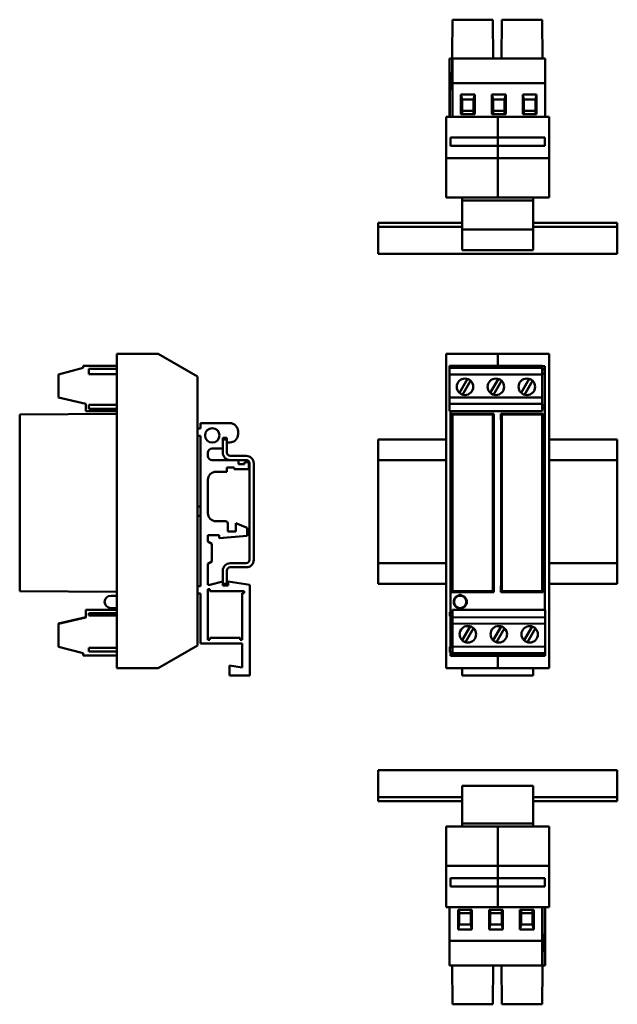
# Model space of a CAD drawing. Header units: millimetres. Extents: x 0 to 376, y -100 to 150.
# Tile 1 of 2: x 0 to 145, y -100 to 138. Entities that reach past the tile are written whole.
import ezdxf

# ---------------------------------------------------------------- set-up
doc = ezdxf.new("R2010")
doc.units = ezdxf.units.MM
doc.layers.add('Arêtes visibles(celduc)', color=7, linetype='Continuous', lineweight=50)

msp = doc.modelspace()

# ---------------------------------------------------------------- linework, layer by layer
at = {"layer": 'Arêtes visibles(celduc)'}
for p, q in [((104.8, 121.64), (104.95, 138.44)), ((104.8, 121.64), (104.95, 138.44)), ((114.7, 138.44), (104.95, 138.44)), ((104.95, 138.44), (104.95, 138.44)), ((114.79, 129.04), (114.7, 138.44)), ((116.82, 129.04), (116.91, 138.44)), ((116.82, 129.04), (116.91, 138.44)), ((116.91, 138.44), (116.91, 138.44)), ((126.66, 138.44), (116.91, 138.44)), ((126.75, 129.04), (126.66, 138.44)), ((104.2, 129.04), (104.2, 123.04)), ((104.2, 129.04), (104.2, 129.04)), ((104.86, 129.04), (104.2, 129.04)), ((104.2, 122.44), (104.2, 129.04)), ((104.9, 129.04), (104.9, 123.04)), ((104.9, 129.04), (127.4, 129.04)), ((127.4, 129.04), (127.4, 123.04)), ((127.41, 129.04), (127.4, 129.04)), ((127.41, 122.44), (127.41, 129.04)), ((104.2, 123.04), (104.2, 114.89)), ((104.81, 122.44), (104.2, 122.44)), ((104.2, 114.89), (104.2, 122.44)), ((104.2, 122.44), (104.2, 122.44)), ((104.9, 123.04), (104.9, 114.89)), ((104.9, 123.04), (127.4, 123.04)), ((127.4, 123.04), (127.4, 114.89)), ((127.4, 123.04), (127.4, 123.04)), ((127.41, 114.89), (127.41, 122.44)), ((127.41, 122.44), (127.41, 122.44)), ((104.2, 121.64), (104.2, 114.89)), ((104.2, 121.64), (104.2, 121.64)), ((104.2, 121.64), (104.2, 114.89)), ((104.2, 121.64), (104.2, 114.89)), ((104.2, 121.64), (104.2, 114.89)), ((104.3, 121.64), (104.9, 121.64)), ((104.3, 121.64), (104.3, 114.89)), ((107.25, 119.14), (106.98, 120.34)), ((106.98, 120.34), (106.98, 115.54)), ((110.32, 120.34), (106.98, 120.34)), ((110.32, 120.34), (110.05, 119.14)), ((110.32, 115.54), (110.32, 120.34)), ((117.82, 120.34), (114.48, 120.34)), ((114.75, 119.14), (114.48, 120.34)), ((114.48, 120.34), (114.48, 115.54)), ((117.82, 120.34), (117.55, 119.14)), ((117.82, 115.54), (117.82, 120.34)), ((125.32, 120.34), (121.98, 120.34)), ((121.98, 120.34), (121.98, 115.54)), ((122.25, 119.14), (121.98, 120.34)), ((125.32, 120.34), (125.05, 119.14)), ((125.32, 115.54), (125.32, 120.34)), ((127.4, 121.64), (127.4, 114.89)), ((127.4, 121.64), (127.4, 121.64)), ((127.4, 121.64), (127.4, 114.89)), ((127.41, 121.64), (127.41, 114.89)), ((127.41, 121.64), (127.41, 121.64)), ((127.41, 121.64), (127.41, 114.89)), ((107.25, 116.34), (107.25, 119.14)), ((107.25, 119.14), (110.05, 119.14)), ((107.26, 119.14), (107.26, 116.34)), ((110.05, 119.14), (110.05, 116.34)), ((114.75, 116.34), (114.75, 119.14)), ((114.75, 119.14), (117.55, 119.14)), ((114.76, 119.14), (114.76, 116.34)), ((117.55, 119.14), (117.55, 116.34)), ((122.25, 116.34), (122.25, 119.14)), ((122.25, 119.14), (125.05, 119.14)), ((122.26, 119.14), (122.26, 116.34)), ((125.05, 119.14), (125.05, 116.34)), ((103.42, 114.89), (103.43, 114.89)), ((103.42, 104.89), (103.42, 114.89)), ((103.43, 114.89), (115.89, 114.89)), ((103.43, 114.89), (103.43, 104.89)), ((110.32, 115.54), (106.98, 115.54)), ((110.05, 116.34), (107.25, 116.34)), ((107.25, 115.54), (107.25, 116.34)), ((110.05, 116.34), (110.05, 115.54)), ((117.82, 115.54), (114.48, 115.54)), ((117.55, 116.34), (114.75, 116.34)), ((114.75, 115.54), (114.75, 116.34)), ((115.89, 109.89), (115.89, 114.89)), ((115.89, 114.89), (128.35, 114.89)), ((115.89, 114.89), (115.89, 109.89)), ((117.55, 116.34), (117.55, 115.54)), ((125.32, 115.54), (121.98, 115.54)), ((125.05, 116.34), (122.25, 116.34)), ((122.25, 115.54), (122.25, 116.34)), ((125.05, 116.34), (125.05, 115.54)), ((128.35, 104.89), (128.35, 114.89)), ((104.43, 109.89), (115.89, 109.89)), ((104.43, 107.89), (104.43, 109.89)), ((115.89, 107.89), (115.89, 109.89)), ((127.35, 109.89), (115.89, 109.89)), ((115.89, 109.89), (115.89, 107.89)), ((127.35, 109.89), (127.35, 107.89)), ((127.35, 107.89), (127.35, 109.89)), ((104.43, 107.89), (115.89, 107.89)), ((115.89, 104.89), (115.89, 107.89)), ((127.35, 107.89), (115.89, 107.89)), ((115.89, 107.89), (115.89, 104.89)), ((103.42, 95.37), (103.42, 104.89)), ((103.43, 104.89), (115.89, 104.89)), ((103.43, 104.89), (103.43, 95.37)), ((115.89, 95.37), (115.89, 104.89)), ((128.35, 104.89), (115.89, 104.89)), ((115.89, 104.89), (115.89, 95.37)), ((128.35, 95.37), (128.35, 104.89)), ((103.43, 95.37), (103.42, 95.37)), ((103.43, 95.37), (115.89, 95.37)), ((107.28, 95.37), (107.28, 94.62)), ((107.28, 94.62), (107.28, 95.37)), ((107.28, 94.62), (107.28, 95.37)), ((107.28, 95.37), (107.28, 94.62)), ((107.28, 94.62), (107.28, 94.62)), ((107.28, 94.62), (107.29, 94.62)), ((107.28, 94.62), (107.28, 94.62)), ((107.28, 89.22), (107.28, 94.62)), ((107.29, 94.62), (124.49, 94.62)), ((107.29, 94.62), (107.29, 84.52)), ((128.35, 95.37), (115.89, 95.37)), ((124.48, 94.62), (124.48, 95.37)), ((124.49, 87.62), (124.49, 94.62)), ((107.28, 92.82), (107.29, 92.82)), ((107.28, 92.32), (107.28, 92.82)), ((107.28, 92.82), (107.28, 92.82)), ((107.28, 92.82), (107.28, 90.12)), ((107.28, 92.82), (107.28, 92.82)), ((107.28, 91.87), (107.28, 92.82)), ((107.28, 92.82), (107.28, 91.87)), ((107.28, 92.82), (107.28, 92.82)), ((107.28, 92.32), (107.28, 92.82)), ((107.29, 92.32), (107.28, 92.32)), ((107.28, 84.02), (107.28, 92.32)), ((107.28, 89.22), (107.28, 92.32)), ((107.28, 91.87), (107.28, 91.87)), ((107.28, 91.87), (107.28, 91.87)), ((107.28, 91.82), (107.28, 89.22)), ((107.28, 89.22), (107.28, 91.82)), ((107.28, 90.82), (107.28, 89.22)), ((107.28, 89.22), (107.28, 90.82)), ((107.29, 92.82), (107.29, 92.32)), ((107.29, 92.32), (107.29, 85.02)), ((86.88, 89.22), (86.88, 89.22)), ((86.88, 89.22), (86.88, 88.22)), ((86.88, 89.22), (86.88, 89.22)), ((86.88, 89.22), (86.88, 89.22)), ((86.88, 88.22), (86.88, 89.22)), ((107.28, 89.22), (86.88, 89.22)), ((107.28, 90.12), (107.28, 90.12)), ((107.28, 90.12), (107.28, 90.05)), ((107.28, 90.05), (107.28, 90.05)), ((107.28, 90.05), (107.28, 89.22)), ((107.28, 89.22), (107.28, 89.22)), ((107.28, 87.92), (107.28, 89.22)), ((144.88, 89.22), (124.49, 89.22)), ((144.88, 88.22), (144.88, 89.22)), ((86.88, 88.22), (86.88, 88.22)), ((86.88, 88.22), (86.88, 88.22)), ((86.88, 88.22), (107.28, 88.22)), ((86.88, 83.52), (86.88, 87.42)), ((86.88, 87.42), (86.88, 83.52)), ((86.88, 83.52), (86.88, 87.42)), ((86.88, 87.42), (86.88, 83.52)), ((107.28, 87.92), (107.28, 87.92)), ((107.28, 82.62), (107.28, 87.92)), ((107.29, 87.62), (124.49, 87.62)), ((107.29, 87.62), (107.29, 82.62)), ((107.29, 87.62), (107.29, 87.62)), ((107.29, 84.52), (107.29, 87.62)), ((124.49, 88.22), (144.88, 88.22)), ((124.49, 82.62), (124.49, 87.62)), ((144.88, 83.52), (144.88, 87.42)), ((107.28, 84.52), (107.28, 84.02)), ((107.29, 84.52), (107.28, 84.52)), ((107.29, 85.02), (107.29, 84.52)), ((107.29, 84.52), (107.29, 84.52)), ((86.88, 82.72), (86.88, 82.72)), ((86.88, 81.72), (144.88, 81.72)), ((86.88, 81.72), (86.88, 81.72)), ((107.29, 82.62), (107.28, 82.62)), ((107.29, 82.62), (124.49, 82.62)), ((23.55, 57.5), (33.55, 57.5)), ((23.55, -18.7), (23.55, 57.5)), ((33.55, 57.5), (43.08, 52)), ((103.42, 57.5), (103.43, -18.7)), ((115.88, 57.5), (103.42, 57.5)), ((115.88, 54.6), (115.88, 57.5)), ((128.34, 57.5), (115.88, 57.5)), ((115.88, 57.5), (115.88, 54.6)), ((128.35, -18.7), (128.34, 57.5)), ((9.4, 52.49), (15.4, 54.1)), ((9.4, 46.92), (9.4, 52.49)), ((15.4, 54.6), (23.55, 54.6)), ((15.4, 54.1), (15.4, 54.6)), ((16.8, 53.85), (23.55, 53.85)), ((16.8, 52.55), (16.8, 53.85)), ((16.8, 52.55), (23.55, 52.55)), ((126.7, 54.6), (104.2, 54.6)), ((104.2, 54.1), (104.2, 54.6)), ((126.7, 54.1), (104.2, 54.1)), ((104.2, 52.49), (104.2, 54.1)), ((126.7, 52.49), (104.2, 52.49)), ((104.2, 46.92), (104.2, 52.49)), ((126.7, 54.1), (126.7, 54.6)), ((126.7, 54.5), (127.34, 54.5)), ((126.7, 52.49), (126.7, 54.1)), ((127.3, 53.85), (126.7, 53.6)), ((126.7, 52.8), (127.3, 52.55)), ((126.7, 46.92), (126.7, 52.49)), ((127.3, 53.85), (127.3, 54.5)), ((127.3, 52.55), (127.3, 53.85)), ((127.3, 45.15), (127.3, 52.55)), ((127.34, 52.5), (127.3, 52.5)), ((127.34, 54.5), (127.34, -4.58)), ((43.08, 52), (43.08, -13.2)), ((106.59, 48.04), (108.54, 51.41)), ((109.32, 50.96), (107.37, 47.59)), ((114.09, 48.04), (116.04, 51.41)), ((116.82, 50.96), (114.87, 47.59)), ((121.59, 48.04), (123.54, 51.41)), ((124.32, 50.96), (122.37, 47.59)), ((127.34, 51), (127.3, 51)), ((16, 45.4), (9.4, 46.92)), ((9.4, 46.92), (9.4, 46.92)), ((16, 45.4), (9.4, 46.92)), ((16, 43.6), (16, 45.4)), ((126.7, 46.92), (104.2, 46.92)), ((104.2, 45.4), (104.2, 46.92)), ((126.7, 45.4), (104.2, 45.4)), ((104.2, 43.6), (104.2, 45.4)), ((126.7, 45.4), (126.7, 46.92)), ((126.7, 43.6), (126.7, 45.4)), ((23.55, 42.96), (0, 42.76)), ((23.55, 43.6), (16, 43.6)), ((16, 43.6), (16, 43.6)), ((23.55, 43.6), (16, 43.6)), ((16.8, 44.15), (16.8, 45.15)), ((16.8, 45.15), (23.55, 45.15)), ((16.8, 44.15), (23.55, 44.15)), ((126.7, 43.6), (104.2, 43.6)), ((104.42, -5.15), (104.42, 43.6)), ((104.72, 42.98), (104.72, 41.48)), ((114.92, 42.98), (104.72, 42.98)), ((104.72, 42.98), (104.95, 42.76)), ((114.92, 42.98), (114.7, 42.76)), ((114.92, 41.48), (114.92, 42.98)), ((116.68, 42.98), (116.91, 42.76)), ((116.68, 42.98), (116.68, 41.48)), ((126.88, 42.98), (116.68, 42.98)), ((126.88, 42.98), (126.66, 42.76)), ((127.3, 45.15), (126.7, 44.9)), ((126.7, 44.4), (127.3, 44.15)), ((126.88, 41.48), (126.88, 42.98)), ((127.3, 44.15), (127.3, 45.15)), ((127.3, -4.58), (127.3, 44.15)), ((0, 42.76), (0, 0)), ((43.83, 39.37), (43.83, 40.72)), ((43.83, 40.72), (50.93, 40.72)), ((104.72, 41.48), (104.73, 41.47)), ((104.73, 41.47), (104.73, 1.29)), ((104.95, 0), (104.95, 42.76)), ((104.95, 42.76), (114.7, 42.76)), ((114.7, 42.76), (114.7, 0)), ((114.92, 41.47), (114.92, 41.48)), ((114.92, 1.29), (114.92, 41.47)), ((116.68, 41.48), (116.69, 41.47)), ((116.69, 41.47), (116.69, 1.29)), ((116.91, 0), (116.91, 42.76)), ((116.91, 42.76), (126.66, 42.76)), ((126.66, 42.76), (126.66, 0)), ((126.88, 41.47), (126.88, 41.48)), ((126.88, 1.29), (126.88, 41.47)), ((127.34, 41.65), (127.3, 41.65)), ((127.34, 41.25), (127.3, 41.25)), ((43.08, 39.37), (43.83, 39.37)), ((52.93, 38.72), (52.93, 38.02)), ((43.83, 37.62), (43.08, 37.62)), ((43.08, 37.62), (43.83, 37.62)), ((43.83, 1.17), (43.83, 37.62)), ((50.23, 37.12), (49.23, 37.12)), ((49.23, 37.12), (50.23, 37.12)), ((49.23, 37.12), (49.23, 36.76)), ((49.23, 33.56), (49.23, 36.76)), ((49.23, 36.76), (50.23, 36.76)), ((50.23, 36.76), (50.23, 37.12)), ((50.23, 36.76), (50.23, 33.56)), ((50.93, 36.02), (50.23, 36.02)), ((50.23, 36.02), (50.93, 36.02)), ((52.93, 38.02), (52.93, 38.02)), ((86.88, 36.76), (86.88, 33.56)), ((86.88, 36.76), (103.42, 36.76)), ((128.34, 36.76), (144.88, 36.76)), ((144.88, 33.56), (144.88, 36.76)), ((45.63, 33.52), (45.63, 32.72)), ((49.23, 34.52), (46.63, 34.52)), ((46.63, 34.52), (49.23, 34.52)), ((49.23, 33.56), (49.23, 33.56)), ((86.88, 31.76), (86.88, 33.56)), ((127.34, 35.75), (127.3, 35.75)), ((127.34, 35.34), (127.3, 35.34)), ((144.88, 33.56), (144.88, 31.76)), ((46.63, 31.72), (53.06, 31.72)), ((51.03, 32.76), (54.93, 32.76)), ((51.03, 31.76), (54.93, 31.76)), ((54.93, 31.76), (51.03, 31.76)), ((53.06, 31.72), (53.06, 30.76)), ((54.53, 30.76), (54.53, 31.26)), ((54.53, 31.26), (55.53, 31.26)), ((55.53, 31.26), (55.53, 29.56)), ((86.88, 31.76), (86.88, 30.96)), ((86.88, 31.76), (103.42, 31.76)), ((128.34, 31.76), (144.88, 31.76)), ((144.88, 30.96), (144.88, 31.76)), ((50.23, 28.92), (47.63, 28.92)), ((47.63, 28.92), (50.23, 28.92)), ((52.03, 29.97), (50.23, 29.97)), ((50.23, 29.97), (52.03, 29.97)), ((50.23, 29.97), (50.23, 28.92)), ((50.23, 28.92), (50.23, 28.92)), ((52.03, 29.56), (52.03, 29.97)), ((55.53, 29.56), (52.03, 29.56)), ((52.03, 29.56), (52.03, 29.56)), ((52.03, 29.56), (55.53, 29.56)), ((53.06, 30.76), (54.53, 30.76)), ((55.53, 29.56), (55.53, 29.56)), ((55.73, 7.56), (55.73, 30.96)), ((56.73, 30.96), (56.73, 7.56)), ((86.88, 30.96), (86.88, 7.56)), ((144.88, 7.56), (144.88, 30.96)), ((45.63, 26.92), (45.63, 18.92)), ((43.83, 20.52), (43.08, 20.52)), ((43.83, 18.27), (43.08, 18.27)), ((43.83, 18.27), (43.08, 18.27)), ((47.63, 16.92), (49.93, 16.92)), ((50.43, 16.42), (50.43, 14.42)), ((50.43, 14.42), (52.43, 14.42)), ((52.43, 14.42), (52.43, 16.42)), ((52.43, 16.42), (55.13, 15.31)), ((55.13, 15.31), (55.13, 13.41)), ((48.33, 13.52), (45.63, 13.52)), ((45.63, 13.52), (48.33, 13.52)), ((45.63, 13.52), (45.63, 12.02)), ((45.63, 12.02), (46.58, 11.48)), ((48.39, 12.82), (48.33, 13.52)), ((48.33, 13.52), (48.33, 13.52)), ((48.33, 13.52), (48.39, 12.82)), ((55.13, 13.41), (48.39, 12.82)), ((48.39, 12.82), (55.13, 13.41)), ((48.39, 12.82), (48.39, 12.82)), ((55.13, 13.41), (55.13, 13.41)), ((46.58, 11.48), (46.58, 7.18)), ((46.58, 7.18), (45.63, 6.63)), ((45.63, 6.63), (46.58, 7.17)), ((46.58, 7.17), (46.58, 7.18)), ((56.73, 7.56), (56.73, 7.56)), ((86.88, 7.56), (86.88, 6.76)), ((144.88, 6.76), (144.88, 7.56)), ((45.63, 6.63), (45.63, 1.51)), ((49.23, 1.76), (49.23, 4.96)), ((50.23, 4.96), (50.23, 1.76)), ((51.03, 6.76), (54.93, 6.76)), ((51.03, 5.76), (54.93, 5.76)), ((54.93, 5.76), (51.03, 5.76)), ((86.88, 4.96), (86.88, 6.76)), ((103.42, 6.76), (86.88, 6.76)), ((86.88, 4.96), (86.88, 1.76)), ((144.88, 6.76), (128.34, 6.76)), ((144.88, 6.76), (144.88, 4.96)), ((144.88, 1.76), (144.88, 4.96)), ((127.34, 3.45), (127.3, 3.45)), ((127.34, 3.05), (127.3, 3.05)), ((0, 0), (0, 0)), ((23.55, -0.21), (0, 0)), ((0, 0), (0, 0)), ((23.55, -0.21), (0, 0)), ((23.55, -0.21), (0, 0)), ((23.55, -0.2), (0, 0)), ((0, 0), (0, 0)), ((43.08, 1.17), (43.83, 1.17)), ((45.63, 1.51), (46.13, 1.51)), ((45.63, -11.79), (45.63, 0.46)), ((45.63, 0.46), (46.13, 0.46)), ((46.13, 0.46), (45.63, 0.46)), ((46.13, 1.51), (49.23, 2.36)), ((46.13, 0.46), (46.13, -0.04)), ((49.23, 1.76), (49.23, 1.36)), ((49.23, 1.76), (50.23, 1.76)), ((49.23, 1.76), (49.23, 1.76)), ((50.23, 1.76), (49.23, 1.76)), ((49.23, 1.36), (50.53, 1.36)), ((50.23, 1.76), (50.23, 1.76)), ((50.53, 1.36), (50.53, 2.36)), ((50.53, 2.36), (55.83, 1.51)), ((55.83, 1.51), (55.83, -20.49)), ((103.42, 1.76), (86.88, 1.76)), ((104.73, 1.29), (104.72, 1.28)), ((104.72, 1.28), (104.72, -0.22)), ((104.72, -0.22), (104.95, 0)), ((114.7, 0), (104.95, 0)), ((114.92, -0.22), (114.7, 0)), ((114.92, 1.28), (114.92, 1.29)), ((114.92, -0.22), (114.92, 1.28)), ((116.69, 1.29), (116.68, 1.28)), ((116.68, 1.28), (116.68, -0.22)), ((116.68, -0.22), (116.91, 0)), ((126.66, 0), (116.91, 0)), ((126.88, -0.22), (126.66, 0)), ((126.88, 1.28), (126.88, 1.29)), ((126.88, -0.22), (126.88, 1.28)), ((144.88, 1.76), (128.34, 1.76)), ((23.55, -1.11), (22.1, -1.11)), ((43.08, -0.58), (43.83, -0.58)), ((43.83, -0.58), (43.08, -0.58)), ((43.83, -12.69), (43.83, -0.58)), ((46.13, -0.04), (54.43, -0.04)), ((46.13, -0.04), (46.13, -0.04)), ((54.43, -0.04), (46.13, -0.04)), ((54.43, -0.54), (53.93, -0.54)), ((53.93, -0.54), (53.93, -11.79)), ((54.43, -0.04), (54.43, -0.54)), ((104.72, -0.22), (114.92, -0.22)), ((116.68, -0.22), (126.88, -0.22)), ((23.55, -4.55), (16, -4.55)), ((16, -4.55), (16, -4.58)), ((23.55, -4.58), (16, -4.58)), ((16, -4.58), (16, -6.38)), ((23.55, -4.11), (22.1, -4.11)), ((104.91, -4.55), (104.91, -6.35)), ((104.91, -4.55), (127.41, -4.58)), ((106.8, -4.11), (106.25, -4.11)), ((107.36, -4.11), (106.8, -4.11)), ((127.34, -2.45), (127.3, -2.45)), ((127.34, -2.86), (127.3, -2.86)), ((127.41, -4.58), (127.41, -6.38)), ((16, -6.35), (9.4, -7.88)), ((16, -6.38), (9.4, -7.9)), ((16.8, -5.93), (16.8, -5.33)), ((16.8, -5.33), (23.55, -5.33)), ((16.8, -5.93), (23.55, -5.93)), ((104.91, -5.35), (104.31, -5.1)), ((104.31, -5.1), (104.31, -6.1)), ((104.31, -6.1), (104.91, -5.85)), ((104.43, -13.55), (104.42, -6.05)), ((104.91, -6.35), (104.91, -7.88)), ((104.91, -6.35), (127.41, -6.38)), ((127.41, -6.38), (127.41, -7.9)), ((9.4, -7.88), (9.4, -7.9)), ((9.4, -7.9), (9.4, -13.47)), ((104.91, -7.88), (104.9, -13.44)), ((104.91, -7.88), (127.41, -7.9)), ((107.29, -11.92), (109.24, -8.54)), ((110.02, -8.99), (108.07, -12.37)), ((114.79, -11.93), (116.74, -8.55)), ((117.52, -9), (115.57, -12.38)), ((122.29, -11.93), (124.24, -8.56)), ((125.02, -9.01), (123.07, -12.38)), ((127.41, -7.9), (127.4, -13.47)), ((46.13, -11.79), (45.63, -11.79)), ((53.43, -11.29), (46.13, -11.29)), ((46.13, -11.29), (46.13, -11.79)), ((53.43, -11.79), (53.43, -11.29)), ((53.93, -11.79), (53.43, -11.79)), ((9.4, -13.47), (15.4, -15.08)), ((16.8, -13.73), (16.8, -14.63)), ((16.8, -13.73), (23.55, -13.73)), ((43.08, -13.2), (33.55, -18.7)), ((33.55, -18.7), (43.08, -13.2)), ((43.08, -13.2), (33.55, -18.7)), ((33.55, -18.7), (43.08, -13.2)), ((43.08, -13.2), (43.08, -13.2)), ((43.08, -13.2), (43.08, -13.2)), ((43.83, -12.69), (43.83, -12.69)), ((53.93, -12.69), (43.83, -12.69)), ((43.83, -12.69), (53.93, -12.69)), ((53.93, -18.49), (53.93, -12.69)), ((104.3, -13.5), (104.3, -14.8)), ((104.9, -13.75), (104.3, -13.5)), ((104.9, -13.44), (104.9, -15.05)), ((104.9, -13.44), (127.4, -13.47)), ((127.4, -13.47), (127.4, -15.08)), ((15.4, -15.08), (15.4, -15.58)), ((15.4, -15.58), (23.55, -15.58)), ((16.8, -14.63), (23.55, -14.63)), ((104.3, -14.8), (104.9, -14.55)), ((104.43, -15.7), (104.43, -14.75)), ((115.89, -15.7), (104.43, -15.7)), ((104.9, -15.05), (104.9, -15.55)), ((104.9, -15.05), (127.4, -15.08)), ((104.9, -15.55), (127.4, -15.58)), ((115.89, -18.7), (115.89, -15.7)), ((127.35, -15.7), (115.89, -15.7)), ((115.89, -15.7), (115.89, -18.7)), ((127.31, -15.7), (127.31, -15.58)), ((127.35, -15.58), (127.35, -15.7)), ((127.4, -15.08), (127.4, -15.58)), ((28.55, -18.7), (23.55, -18.7)), ((23.55, -18.7), (23.55, -18.7)), ((23.55, -18.7), (33.55, -18.7)), ((33.55, -18.7), (23.55, -18.7)), ((23.55, -18.7), (23.55, -18.7)), ((23.55, -18.7), (28.55, -18.7)), ((28.55, -18.7), (28.55, -18.7)), ((30.55, -18.7), (28.55, -18.7)), ((28.55, -18.7), (30.55, -18.7)), ((28.55, -18.7), (28.55, -18.7)), ((33.55, -18.7), (30.55, -18.7)), ((30.55, -18.7), (30.55, -18.7)), ((30.55, -18.7), (30.55, -18.7)), ((30.55, -18.7), (33.55, -18.7)), ((33.55, -18.7), (33.55, -18.7)), ((33.55, -18.7), (33.55, -18.7)), ((50.83, -20.49), (50.83, -17.99)), ((50.83, -17.99), (53.93, -18.49)), ((103.43, -18.7), (115.89, -18.7)), ((107.29, -18.7), (107.29, -20.49)), ((115.89, -18.7), (128.35, -18.7)), ((124.49, -20.49), (124.49, -18.7)), ((55.83, -20.49), (50.83, -20.49)), ((50.83, -20.49), (50.83, -20.49)), ((50.83, -20.49), (55.83, -20.49)), ((55.83, -20.49), (55.83, -20.49)), ((107.29, -20.49), (124.49, -20.49)), ((144.88, -43.39), (86.88, -43.39)), ((86.88, -45.19), (86.88, -49.09)), ((144.88, -43.39), (144.88, -43.39)), ((144.88, -44.39), (144.88, -44.39)), ((144.88, -49.09), (144.88, -45.19)), ((144.88, -45.19), (144.88, -49.09)), ((144.88, -49.09), (144.88, -45.19)), ((144.88, -45.19), (144.88, -49.09)), ((107.28, -47.19), (124.48, -47.19)), ((86.88, -49.89), (86.88, -50.89)), ((86.88, -49.89), (107.28, -49.89)), ((107.28, -49.19), (107.28, -56.29)), ((124.48, -56.29), (124.48, -49.19)), ((124.48, -49.19), (124.48, -49.89)), ((124.48, -49.89), (124.48, -49.89)), ((124.48, -49.89), (124.48, -50.89)), ((124.48, -49.89), (144.88, -49.89)), ((144.88, -49.89), (144.88, -49.89)), ((144.88, -50.89), (144.88, -49.89)), ((144.88, -49.89), (144.88, -49.89)), ((144.88, -49.89), (144.88, -50.89)), ((86.88, -50.89), (107.28, -50.89)), ((124.48, -53.99), (124.48, -50.89)), ((124.48, -50.89), (124.48, -50.89)), ((124.48, -50.89), (124.48, -53.49)), ((124.48, -53.49), (124.48, -50.89)), ((124.48, -50.89), (124.48, -52.49)), ((124.48, -52.49), (124.48, -50.89)), ((124.48, -50.89), (124.48, -51.73)), ((124.48, -53.99), (124.48, -50.89)), ((124.48, -50.89), (144.88, -50.89)), ((124.48, -51.73), (124.48, -51.79)), ((124.48, -51.79), (124.48, -54.49)), ((124.49, -50.89), (124.49, -53.99)), ((124.49, -50.89), (124.49, -56.29)), ((144.88, -50.89), (144.88, -50.89)), ((144.88, -50.89), (144.88, -50.89)), ((144.88, -50.89), (144.88, -50.89)), ((124.48, -54.49), (124.48, -53.54)), ((124.48, -53.54), (124.48, -53.54)), ((124.48, -53.54), (124.48, -53.54)), ((124.48, -53.54), (124.48, -54.49)), ((124.48, -53.99), (124.49, -53.99)), ((124.48, -54.49), (124.48, -53.99)), ((124.48, -54.49), (124.48, -53.99)), ((124.48, -53.99), (124.48, -53.99)), ((124.49, -54.49), (124.48, -54.49)), ((124.48, -54.49), (124.48, -54.49)), ((124.48, -54.49), (124.48, -54.49)), ((124.48, -54.49), (124.48, -54.49)), ((124.49, -53.99), (124.49, -54.49)), ((103.42, -57.04), (115.88, -57.04)), ((103.42, -57.04), (103.42, -66.57)), ((107.28, -56.29), (124.48, -56.29)), ((107.28, -56.29), (107.28, -57.04)), ((115.88, -66.57), (115.88, -57.04)), ((128.34, -57.04), (115.88, -57.04)), ((115.88, -57.04), (115.88, -66.57)), ((124.48, -56.29), (124.48, -56.29)), ((124.49, -56.29), (124.48, -56.29)), ((124.48, -56.29), (124.48, -56.29)), ((124.48, -56.29), (124.48, -57.04)), ((124.48, -57.04), (124.48, -56.29)), ((124.48, -56.29), (124.48, -57.04)), ((124.48, -57.04), (124.48, -56.29)), ((128.34, -57.04), (128.35, -57.04)), ((128.34, -66.57), (128.34, -57.04)), ((128.35, -57.04), (128.35, -66.57)), ((103.42, -66.57), (115.88, -66.57)), ((103.42, -66.57), (103.42, -76.57)), ((115.88, -69.57), (115.88, -66.57)), ((128.34, -66.57), (115.88, -66.57)), ((115.88, -66.57), (115.88, -69.57)), ((128.34, -76.57), (128.34, -66.57)), ((128.35, -66.57), (128.35, -76.57)), ((104.42, -69.57), (115.88, -69.57)), ((104.42, -71.57), (104.42, -69.57)), ((104.42, -69.57), (104.42, -71.57)), ((104.42, -71.57), (115.88, -71.57)), ((115.88, -71.57), (115.88, -69.57)), ((127.34, -69.57), (115.88, -69.57)), ((115.88, -69.57), (115.88, -71.57)), ((115.88, -76.57), (115.88, -71.57)), ((127.34, -71.57), (115.88, -71.57)), ((115.88, -71.57), (115.88, -76.57)), ((127.34, -69.57), (127.34, -71.57)), ((115.88, -76.57), (103.42, -76.57)), ((104.2, -84.72), (104.2, -76.57)), ((106.29, -77.22), (106.29, -82.01)), ((106.29, -77.22), (109.62, -77.22)), ((106.55, -78.02), (106.55, -77.22)), ((106.55, -78.02), (109.35, -78.02)), ((106.55, -78.02), (106.55, -80.82)), ((106.55, -80.82), (106.55, -78.02)), ((109.35, -77.22), (109.35, -78.02)), ((109.35, -78.02), (109.35, -80.82)), ((109.62, -82.01), (109.62, -77.22)), ((113.79, -77.22), (113.79, -82.01)), ((113.79, -77.22), (117.12, -77.22)), ((114.05, -78.02), (114.05, -77.22)), ((114.05, -80.82), (114.05, -78.02)), ((114.05, -78.02), (114.05, -80.82)), ((114.05, -78.02), (116.85, -78.02)), ((128.34, -76.57), (115.88, -76.57)), ((116.85, -77.22), (116.85, -78.02)), ((116.85, -78.02), (116.85, -80.82)), ((117.12, -82.01), (117.12, -77.22)), ((121.29, -77.22), (124.62, -77.22)), ((121.29, -77.22), (121.29, -82.01)), ((121.55, -78.02), (121.55, -77.22)), ((121.55, -78.02), (124.35, -78.02)), ((121.55, -78.02), (121.55, -80.82)), ((121.55, -80.82), (121.55, -78.02)), ((124.35, -77.22), (124.35, -78.02)), ((124.35, -78.02), (124.35, -80.82)), ((124.62, -82.01), (124.62, -77.22)), ((126.7, -83.32), (126.7, -76.57)), ((126.7, -84.72), (126.7, -76.57)), ((127.3, -83.32), (127.3, -76.57)), ((127.3, -83.32), (127.3, -76.57)), ((127.3, -83.32), (127.3, -76.57)), ((127.3, -83.32), (127.3, -76.57)), ((127.41, -76.57), (127.41, -84.12)), ((128.35, -76.57), (128.34, -76.57)), ((106.29, -82.01), (106.55, -80.82)), ((109.35, -80.82), (106.55, -80.82)), ((109.35, -80.82), (109.62, -82.01)), ((113.79, -82.01), (114.05, -80.82)), ((116.85, -80.82), (114.05, -80.82)), ((116.85, -80.82), (117.12, -82.01)), ((121.29, -82.01), (121.55, -80.82)), ((124.35, -80.82), (121.55, -80.82)), ((124.35, -80.82), (124.62, -82.01)), ((106.29, -82.01), (109.62, -82.01)), ((113.79, -82.01), (117.12, -82.01)), ((121.29, -82.01), (124.62, -82.01)), ((126.81, -83.32), (126.66, -100.12)), ((126.81, -83.32), (126.66, -100.12)), ((126.7, -83.32), (126.7, -84.12)), ((127.3, -83.32), (126.7, -83.32)), ((127.3, -83.32), (127.3, -83.32)), ((127.3, -83.32), (127.3, -83.32)), ((127.3, -83.32), (127.3, -83.32)), ((104.2, -90.72), (104.2, -84.72)), ((126.7, -84.72), (104.2, -84.72)), ((126.7, -84.12), (126.7, -90.72)), ((126.7, -84.12), (126.7, -84.12)), ((126.7, -90.72), (126.7, -84.72)), ((126.8, -84.12), (127.41, -84.12)), ((127.41, -84.12), (127.41, -90.72)), ((126.7, -90.72), (104.2, -90.72)), ((104.86, -90.72), (104.95, -100.12)), ((114.78, -90.72), (114.7, -100.12)), ((114.79, -90.72), (114.7, -100.12)), ((116.82, -90.72), (116.91, -100.12)), ((126.7, -90.72), (126.7, -90.72)), ((126.75, -90.72), (127.41, -90.72)), ((104.95, -100.12), (114.7, -100.12)), ((114.7, -100.12), (114.7, -100.12)), ((116.91, -100.12), (126.66, -100.12)), ((126.66, -100.12), (126.66, -100.12))]:
    msp.add_line(p, q, dxfattribs=at)
for centre, radius in [((107.95, 49.5), 2), ((115.45, 49.5), 2), ((122.95, 49.5), 2), ((46.68, 37.72), 1.75), ((106.8, -2.61), 1.5), ((108.65, -10.46), 2), ((116.15, -10.46), 2), ((123.65, -10.47), 2)]:
    msp.add_circle(centre, radius, dxfattribs=at)
for centre, radius, start, end in [((50.93, 38.72), 2, 0, 90), ((46.68, 37.72), 1.75, 0.0069, 179.9931), ((50.93, 38.02), 2, 270, 0), ((50.93, 38.02), 2, 270, 0), ((46.63, 33.52), 1, 90, 180), ((46.63, 33.52), 1, 90, 180), ((51.03, 33.56), 1.8, 180, 270), ((51.03, 33.56), 1.8, 180, 270), ((51.03, 33.56), 0.8, 180, 270), ((46.63, 32.72), 1, 180, 270), ((54.93, 30.96), 1.8, 0, 90), ((54.93, 30.96), 0.8, 0, 90), ((54.93, 30.96), 0.8, 0, 90), ((47.63, 26.92), 2, 90, 180), ((47.63, 26.92), 2, 90, 180), ((47.63, 18.92), 2, 180, 270), ((49.93, 16.42), 0.5, 0, 90), ((54.93, 7.56), 1.8, 270, 0), ((54.93, 7.56), 0.8, 270, 0), ((54.93, 7.56), 1.8, 270, 0), ((51.03, 4.96), 1.8, 90, 180), ((51.03, 4.96), 0.8, 90, 180), ((51.03, 4.96), 0.8, 90, 180), ((22.1, -2.61), 1.5, 90, 270), ((106.8, -2.61), 1.6, 290.3655, 249.6373), ((106.8, -1.34), 0.45, 40.6519, 139.3509), ((106.8, -3.88), 0.45, 210.7393, 329.2635), ((106.8, -3.88), 0.25, 246.9275, 293.0753)]:
    msp.add_arc(centre, radius, start, end, dxfattribs=at)
for centre, major_axis in [((107.28, 91.77), (0, -1.75)), ((124.48, -53.44), (0, 1.75))]:
    msp.add_ellipse(centre, major_axis=major_axis, ratio=0.000024, dxfattribs=at)
for centre, major_axis, start_param, end_param in [((107.28, 91.82), (0, 1), 0, 1.570796), ((107.28, 91.82), (0, 1), 4.712389, 6.283185), ((107.28, 90.82), (0, 2), 0, 1.570796), ((107.28, 90.82), (0, 2), 4.712389, 6.283185), ((86.88, 87.42), (0, 1.8), 0, 1.570796), ((86.88, 87.42), (0, 1.8), 4.712389, 6.283185), ((86.88, 87.42), (0, 0.8), 0, 1.570796), ((86.88, 87.42), (0, 0.8), 4.712389, 6.283185), ((144.88, 87.42), (0, 0.8), 6.283185, 7.853982), ((86.88, 83.52), (0, -1.8), 4.712389, 6.283185), ((86.88, 83.52), (0, -1.8), 6.283185, 7.853982), ((86.88, 83.52), (0, -0.8), 0, 1.570796), ((86.88, 83.52), (0, -0.8), 4.712389, 6.283186), ((144.88, 83.52), (0, -1.8), 0, 1.570796), ((86.88, -45.19), (0, 1.8), 0, 1.570796), ((144.88, -45.19), (0, 1.8), 6.283185, 7.853982), ((144.88, -45.19), (0, 1.8), 4.712389, 6.283185), ((144.88, -45.19), (0, 0.8), 4.712389, 6.283185), ((144.88, -45.19), (0, 0.8), 0, 1.570796), ((107.28, -49.19), (0, 2), 0, 1.570796), ((124.48, -49.19), (0, 2), 0, 1.570796), ((124.48, -49.19), (0, 2), 4.712389, 6.283185), ((86.88, -49.09), (0, -0.8), 0, 1.570796), ((144.88, -49.09), (0, -0.8), 0, 1.570796), ((144.88, -49.09), (0, -1.8), 0, 1.570796), ((144.88, -49.09), (0, -1.8), 4.712389, 6.283185), ((144.88, -49.09), (0, -0.8), 4.712389, 6.283185), ((124.48, -52.49), (0, -2), 4.712389, 6.283185), ((124.48, -52.49), (0, -2), 0, 1.570796), ((124.48, -53.49), (0, -1), 4.712389, 6.283185), ((124.48, -53.49), (0, -1), 0, 1.570796)]:
    msp.add_ellipse(centre, major_axis=major_axis, ratio=0.000024, start_param=start_param, end_param=end_param, dxfattribs=at)

doc.saveas('drawing.dxf')
